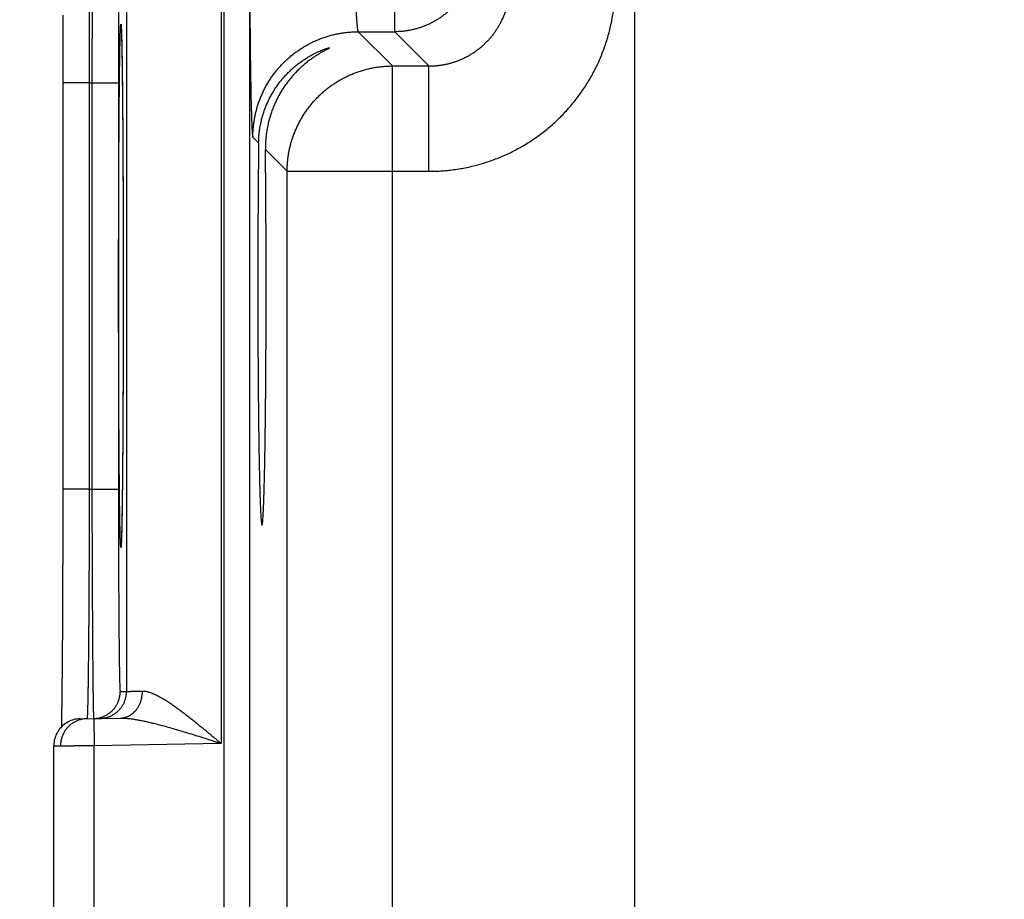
# Model space of a CAD drawing. Header units: inches. Extents: x 0 to 34, y 0 to 22.
# Tile 65 of 126: x 12.8 to 13.5, y 16.8 to 17.5. Entities that reach past the tile are written whole.
import ezdxf

# ---------------------------------------------------------------- set-up
doc = ezdxf.new("R2010")
doc.units = ezdxf.units.IN
doc.header["$LTSCALE"] = 1.87
doc.header["$MEASUREMENT"] = 0
doc.layers.get('0').update_dxf_attribs({"linetype": 'CONTINUOUS'})
doc.layers.add('DIMENSIONS', color=7, linetype='CONTINUOUS')
doc.styles.get("Standard").update_dxf_attribs({"font": 'txt', "width": 0.8})
doc.dimstyles.new('DIMSTYLE_1', dxfattribs={"dimtxt": 0.125, "dimasz": 0.18, "dimexe": 0.18, "dimexo": 0.0625, "dimgap": 0.09, "dimtad": 0, "dimtih": 1, "dimtoh": 1, "dimdec": 3, "dimzin": 4, "dimdsep": 46, "dimtxsty": 'STANDARD', "dimblk": '_FILLED', "dimblk1": '_FILLED', "dimblk2": '_FILLED', "dimcen": 0.09, "dimadec": 0, "dimazin": 0, "dimtp": 0.01, "dimtm": 0.01, "dimtfac": 1, "dimtdec": 3, "dimtofl": 0, "dimtmove": 0, "dimatfit": 3, "dimldrblk": '_FILLED', "dimfxl": 1, "dimtolj": 1, "dimtzin": 4, "dimarcsym": 0})

# ---------------------------------------------------------------- blocks, each defined once
blk = doc.blocks.new('*D21')
at = {"layer": 'DIMENSIONS', "color": 2, "linetype": 'CONTINUOUS'}
blk.add_line((14.04608, 11.71825), (12.11245, 11.71825), dxfattribs=at)
at = {"layer": 'DIMENSIONS', "color": 2, "linetype": 'CONTINUOUS', "width": 0.8}
for s, p in [('[', (11.24995, 11.65575)), (']', (11.94995, 11.65575)), ('7.249', (10.62495, 11.65575)), ('184.12', (11.34995, 11.65575))]:
    blk.add_text(s, height=0.125, dxfattribs=at).set_placement(p)
blk = doc.blocks.new('_FILLED')
at = {"color": 0, "linetype": 'BYBLOCK'}
blk.add_solid([(0, 0), (-1, 0.1736), (-1, -0.1736)], dxfattribs=at)

msp = doc.modelspace()

# ---------------------------------------------------------------- linework, layer by layer
at = {"color": 7, "linetype": 'CONTINUOUS'}
for p, q in [((12.92651, 18.66294), (12.92651, 11.27257)), ((12.9455, 18.66294), (12.9455, 11.27257)), ((13.23066, 18.49756), (13.23066, 11.41095)), ((12.92433, 17.62293), (12.92433, 16.94558)), ((13.05296, 17.47248), (13.05296, 17.59803)), ((12.85434, 17.58449), (12.85434, 16.98401)), ((12.80706, 17.48481), (12.80709, 17.47236)), ((12.80709, 17.47236), (12.80711, 17.45985)), ((12.85042, 17.4757), (12.85043, 17.47561)), ((12.85043, 17.47561), (12.85044, 17.47548)), ((12.85044, 17.47548), (12.85045, 17.47529)), ((12.85045, 17.47529), (12.85046, 17.47505)), ((12.85046, 17.47505), (12.85048, 17.47477)), ((12.85048, 17.47477), (12.85051, 17.47425)), ((12.85051, 17.47425), (12.85054, 17.47362)), ((12.85054, 17.47362), (12.85058, 17.47262)), ((12.85058, 17.47262), (12.85062, 17.47141)), ((13.02594, 17.47248), (13.05131, 17.44711)), ((13.02594, 17.47248), (13.05296, 17.47248)), ((13.05296, 17.47248), (13.07833, 17.44711)), ((12.85062, 17.47141), (12.85068, 17.46953)), ((12.85068, 17.46953), (12.85075, 17.46698)), ((12.85075, 17.46698), (12.85083, 17.46351)), ((12.80711, 17.45985), (12.80712, 17.44717)), ((12.85083, 17.46351), (12.8509, 17.46)), ((12.8509, 17.46), (12.85098, 17.45566)), ((12.85098, 17.45566), (12.85106, 17.45039)), ((12.85106, 17.45039), (12.85115, 17.44414)), ((12.80712, 17.44717), (12.80712, 17.13385)), ((12.85115, 17.44414), (12.85123, 17.43685)), ((13.05131, 16.6934), (13.05131, 17.44711)), ((13.05131, 17.44711), (13.07833, 17.44711)), ((13.07833, 17.36912), (13.07833, 17.44711)), ((12.85123, 17.43685), (12.85132, 17.42833)), ((12.82677, 17.43465), (12.80712, 17.43465)), ((12.82677, 17.43465), (12.82677, 17.13385)), ((12.82677, 17.43465), (12.8287, 17.43462)), ((12.8287, 17.43462), (12.8287, 17.13389)), ((12.8287, 17.43462), (12.84835, 17.43462)), ((12.84835, 17.43462), (12.84835, 17.13389)), ((12.85132, 17.42833), (12.85139, 17.42089)), ((12.85139, 17.42089), (12.85146, 17.41216)), ((12.85146, 17.41216), (12.85154, 17.40137)), ((12.85154, 17.40137), (12.8516, 17.39263)), ((12.8516, 17.39263), (12.85165, 17.38254)), ((12.94795, 17.39449), (12.9522, 17.39025)), ((12.95721, 17.38523), (12.97332, 17.36912)), ((12.85165, 17.38254), (12.8517, 17.37123)), ((12.8517, 17.37123), (12.85175, 17.3595)), ((12.97332, 16.77138), (12.97332, 17.36912)), ((12.97332, 17.36912), (13.07833, 17.36912)), ((12.85175, 17.3595), (12.85179, 17.34745)), ((12.85179, 17.34745), (12.85183, 17.33511)), ((12.85183, 17.33511), (12.85185, 17.32254)), ((12.85185, 17.32254), (12.85187, 17.3098)), ((12.85187, 17.3098), (12.85188, 17.29694)), ((12.85188, 17.29694), (12.85189, 17.28425)), ((12.85189, 17.28425), (12.85188, 17.27161)), ((12.85188, 17.27161), (12.85187, 17.25879)), ((12.85187, 17.25879), (12.85185, 17.24608)), ((12.85185, 17.24608), (12.85183, 17.23354)), ((12.85183, 17.23354), (12.85179, 17.22123)), ((12.85179, 17.22123), (12.85175, 17.20919)), ((12.85175, 17.20919), (12.85171, 17.19748)), ((12.85171, 17.19748), (12.85165, 17.18619)), ((12.85165, 17.18619), (12.85159, 17.17525)), ((12.85159, 17.17525), (12.85153, 17.16523)), ((12.85153, 17.16523), (12.85147, 17.15657)), ((12.85147, 17.15657), (12.85138, 17.14579)), ((12.85138, 17.14579), (12.85129, 17.13715)), ((12.85129, 17.13715), (12.85122, 17.12995)), ((12.80712, 17.13385), (12.80712, 17.12141)), ((12.82677, 17.13385), (12.80712, 17.13385)), ((12.82677, 17.13385), (12.8287, 17.13389)), ((12.8287, 17.13389), (12.84835, 17.13389)), ((12.85122, 17.12995), (12.85114, 17.12384)), ((12.85114, 17.12384), (12.85107, 17.11863)), ((12.80712, 17.12141), (12.80711, 17.10877)), ((12.85107, 17.11863), (12.85098, 17.11291)), ((12.80711, 17.10877), (12.80709, 17.09626)), ((12.8509, 17.10837), (12.85083, 17.10469)), ((12.85098, 17.11291), (12.8509, 17.10837)), ((12.85075, 17.10168), (12.85069, 17.09927)), ((12.85083, 17.10469), (12.85075, 17.10168)), ((12.80709, 17.09626), (12.80706, 17.08392)), ((12.85044, 17.09306), (12.85043, 17.09291)), ((12.85045, 17.09326), (12.85044, 17.09306)), ((12.85047, 17.09352), (12.85045, 17.09326)), ((12.85049, 17.09384), (12.85047, 17.09352)), ((12.85051, 17.09424), (12.85049, 17.09384)), ((12.85054, 17.09497), (12.85051, 17.09424)), ((12.85058, 17.09587), (12.85054, 17.09497)), ((12.85063, 17.09736), (12.85058, 17.09587)), ((12.85069, 17.09927), (12.85063, 17.09736)), ((12.80706, 17.08392), (12.80703, 17.07181)), ((12.80703, 17.07181), (12.80699, 17.05996)), ((12.80699, 17.05996), (12.80694, 17.04845)), ((12.80694, 17.04845), (12.80689, 17.03732)), ((12.80689, 17.03732), (12.80683, 17.02667)), ((12.80683, 17.02667), (12.80677, 17.01714)), ((12.80677, 17.01714), (12.80671, 17.00882)), ((12.80671, 17.00882), (12.80662, 16.99806)), ((12.80662, 16.99806), (12.80653, 16.98882)), ((12.80653, 16.98882), (12.80645, 16.98102)), ((12.84966, 16.98393), (12.85434, 16.98401)), ((12.80645, 16.98102), (12.80637, 16.97463)), ((12.80629, 16.96942), (12.80622, 16.96508)), ((12.80637, 16.97463), (12.80629, 16.96942)), ((12.80622, 16.96508), (12.80613, 16.96033)), ((12.82009, 16.96376), (12.84985, 16.96428)), ((12.83009, 16.96394), (12.83044, 16.94394)), ((12.80613, 16.96033), (12.80608, 16.95767)), ((12.80044, 16.69474), (12.80044, 16.94376)), ((12.83044, 16.94394), (12.92433, 16.94558)), ((12.83044, 16.69456), (12.83044, 16.94394))]:
    msp.add_line(p, q, dxfattribs=at)
for points in [[(12.85042, 17.47573), (12.85042, 17.47572), (12.85042, 17.4757)], [(12.85043, 17.09291), (12.85042, 17.09282), (12.85042, 17.09279), (12.85042, 17.09278)], [(12.82009, 16.96376), (12.81892, 16.96371), (12.81776, 16.96358), (12.8166, 16.96339), (12.81546, 16.96313), (12.81433, 16.96281), (12.81323, 16.96242), (12.81215, 16.96197), (12.8111, 16.96145), (12.81008, 16.96087), (12.8091, 16.96024), (12.80815, 16.95954), (12.80725, 16.9588), (12.80639, 16.958), (12.80558, 16.95715), (12.80483, 16.95626), (12.80412, 16.95532), (12.80347, 16.95435), (12.80288, 16.95334), (12.80235, 16.95229), (12.80188, 16.95122), (12.80148, 16.95012), (12.80114, 16.949), (12.80087, 16.94786), (12.80066, 16.94671), (12.80052, 16.94555), (12.80045, 16.94438), (12.80044, 16.94376)]]:
    msp.add_lwpolyline(points, dxfattribs=at)
for points, knots in [([(12.82516, 17.60455), (12.82517, 17.60443), (12.82522, 17.60421), (12.82525, 17.60369), (12.8253, 17.60301), (12.82535, 17.60211), (12.82539, 17.60103), (12.82544, 17.59975), (12.82548, 17.59828), (12.82553, 17.59662), (12.82557, 17.59477), (12.82562, 17.59273), (12.82567, 17.59051), (12.82571, 17.58811), (12.82576, 17.58553), (12.8258, 17.58277), (12.82585, 17.57984), (12.82589, 17.57674), (12.82593, 17.57348), (12.82598, 17.57005), (12.82602, 17.56647), (12.82606, 17.56273), (12.8261, 17.55885), (12.82614, 17.55482), (12.82618, 17.55065), (12.82622, 17.54634), (12.82626, 17.54191), (12.8263, 17.53735), (12.82633, 17.53267), (12.82637, 17.52787), (12.8264, 17.52297), (12.82643, 17.51796), (12.82646, 17.51285), (12.82649, 17.50766), (12.82652, 17.50238), (12.82655, 17.49702), (12.82658, 17.49158), (12.8266, 17.48608), (12.82663, 17.48052), (12.82665, 17.4749), (12.82667, 17.46924), (12.82669, 17.46354), (12.82671, 17.4578), (12.82673, 17.45204), (12.82674, 17.44625), (12.82676, 17.44046), (12.82677, 17.43659), (12.82677, 17.43465)], [0, 0, 0, 0, 0.001775, 0.004705, 0.008793, 0.014035, 0.020425, 0.027956, 0.03662, 0.046408, 0.057307, 0.069303, 0.082381, 0.096526, 0.111725, 0.127959, 0.145208, 0.163449, 0.182664, 0.202832, 0.223928, 0.245927, 0.268802, 0.292528, 0.317077, 0.342423, 0.368539, 0.395393, 0.422953, 0.451183, 0.480054, 0.509536, 0.539592, 0.570184, 0.601277, 0.632837, 0.664833, 0.697224, 0.729969, 0.763026, 0.796361, 0.829936, 0.863708, 0.89764, 0.931692, 0.965825, 1, 1, 1, 1]), ([(12.82997, 17.60447), (12.82997, 17.60434), (12.82992, 17.60413), (12.82991, 17.6036), (12.82987, 17.60293), (12.82984, 17.60203), (12.8298, 17.60095), (12.82977, 17.59967), (12.82973, 17.5982), (12.8297, 17.59654), (12.82966, 17.59469), (12.82963, 17.59266), (12.82959, 17.59044), (12.82956, 17.58803), (12.82953, 17.58545), (12.82949, 17.5827), (12.82946, 17.57977), (12.82942, 17.57667), (12.82939, 17.57341), (12.82936, 17.56998), (12.82932, 17.5664), (12.82929, 17.56267), (12.82926, 17.55878), (12.82923, 17.55475), (12.82919, 17.55058), (12.82916, 17.54628), (12.82913, 17.54184), (12.8291, 17.53729), (12.82907, 17.53261), (12.82905, 17.52781), (12.82902, 17.52291), (12.82899, 17.5179), (12.82897, 17.5128), (12.82894, 17.50761), (12.82892, 17.50233), (12.82889, 17.49696), (12.82887, 17.49153), (12.82885, 17.48603), (12.82883, 17.48047), (12.82881, 17.47486), (12.82879, 17.4692), (12.82877, 17.4635), (12.82875, 17.45776), (12.82874, 17.452), (12.82872, 17.44622), (12.82871, 17.44042), (12.8287, 17.43655), (12.8287, 17.43462)], [0, 0, 0, 0, 0.001759, 0.004679, 0.008758, 0.013991, 0.020374, 0.027899, 0.036557, 0.04634, 0.057236, 0.069232, 0.082312, 0.09646, 0.111658, 0.127889, 0.145136, 0.163381, 0.182599, 0.202767, 0.223862, 0.245861, 0.268738, 0.292469, 0.317025, 0.342377, 0.368495, 0.395347, 0.422907, 0.451141, 0.480018, 0.509499, 0.539551, 0.570143, 0.601243, 0.632814, 0.664816, 0.697209, 0.729953, 0.763011, 0.796344, 0.829914, 0.863681, 0.897611, 0.931667, 0.965809, 1, 1, 1, 1]), ([(12.84966, 17.58457), (12.84962, 17.58457), (12.8496, 17.58439), (12.84955, 17.58417), (12.84952, 17.58368), (12.84947, 17.58306), (12.84943, 17.58223), (12.84938, 17.58124), (12.84934, 17.58006), (12.84929, 17.57871), (12.84925, 17.57718), (12.84921, 17.57547), (12.84917, 17.5736), (12.84912, 17.57155), (12.84908, 17.56934), (12.84904, 17.56697), (12.849, 17.56443), (12.84896, 17.56174), (12.84892, 17.55889), (12.84889, 17.55589), (12.84885, 17.55274), (12.84882, 17.54945), (12.84878, 17.54602), (12.84875, 17.54245), (12.84872, 17.53875), (12.84868, 17.53492), (12.84865, 17.53098), (12.84863, 17.52691), (12.8486, 17.52273), (12.84857, 17.51845), (12.84855, 17.51406), (12.84852, 17.50958), (12.8485, 17.505), (12.84848, 17.50034), (12.84846, 17.4956), (12.84844, 17.49078), (12.84843, 17.4859), (12.84841, 17.48095), (12.8484, 17.47595), (12.84839, 17.4709), (12.84838, 17.4658), (12.84837, 17.46067), (12.84836, 17.4555), (12.84836, 17.4503), (12.84835, 17.44509), (12.84835, 17.43986), (12.84835, 17.43637), (12.84835, 17.43462)], [0, 0, 0, 0, 0.000683, 0.002535, 0.005591, 0.009853, 0.01532, 0.021984, 0.029837, 0.03887, 0.049075, 0.060443, 0.072958, 0.086602, 0.101355, 0.117197, 0.134115, 0.152088, 0.171094, 0.191108, 0.212105, 0.234063, 0.256956, 0.280753, 0.305427, 0.330945, 0.357276, 0.384391, 0.412256, 0.440836, 0.470097, 0.500002, 0.530516, 0.561606, 0.593236, 0.625368, 0.657957, 0.690956, 0.724325, 0.758023, 0.79201, 0.826255, 0.860722, 0.895373, 0.930165, 0.965055, 1, 1, 1, 1]), ([(12.94559, 17.53247), (12.94559, 17.53081), (12.94559, 17.5275), (12.94559, 17.52253), (12.9456, 17.51758), (12.94561, 17.51263), (12.94562, 17.50772), (12.94564, 17.50283), (12.94566, 17.49799), (12.94569, 17.49318), (12.94571, 17.48843), (12.94574, 17.48374), (12.94577, 17.47911), (12.94581, 17.47455), (12.94585, 17.47007), (12.94589, 17.46566), (12.94593, 17.46135), (12.94598, 17.45713), (12.94603, 17.453), (12.94608, 17.44898), (12.94613, 17.44507), (12.94619, 17.44127), (12.94625, 17.43759), (12.94631, 17.43404), (12.94637, 17.43061), (12.94643, 17.42732), (12.9465, 17.42416), (12.94657, 17.42114), (12.94664, 17.41827), (12.94671, 17.41555), (12.94679, 17.41299), (12.94686, 17.41057), (12.94694, 17.40832), (12.94702, 17.40623), (12.9471, 17.4043), (12.94718, 17.40255), (12.94726, 17.40096), (12.94735, 17.39954), (12.94743, 17.39829), (12.94751, 17.39722), (12.9476, 17.39633), (12.94768, 17.39562), (12.94776, 17.39508), (12.94785, 17.39472), (12.94791, 17.39454), (12.94795, 17.39449)], [0, 0, 0, 0, 0.035977, 0.071975, 0.107921, 0.143744, 0.179376, 0.214763, 0.249874, 0.284676, 0.319114, 0.353132, 0.386681, 0.419721, 0.452213, 0.484116, 0.515391, 0.545996, 0.575888, 0.605026, 0.633377, 0.660905, 0.687572, 0.713339, 0.73817, 0.762041, 0.784923, 0.806782, 0.827586, 0.847306, 0.865922, 0.883412, 0.89975, 0.914912, 0.928879, 0.941638, 0.953174, 0.963469, 0.972505, 0.980274, 0.986769, 0.991984, 0.995917, 0.998574, 1, 1, 1, 1]), ([(13.02357, 17.53247), (13.02357, 17.53158), (13.02358, 17.52981), (13.02358, 17.52716), (13.02359, 17.52451), (13.02361, 17.52188), (13.02363, 17.51928), (13.02366, 17.5167), (13.02369, 17.51415), (13.02372, 17.51163), (13.02376, 17.50916), (13.02381, 17.50673), (13.02385, 17.50436), (13.02391, 17.50203), (13.02396, 17.49977), (13.02402, 17.49758), (13.02409, 17.49545), (13.02415, 17.49339), (13.02423, 17.49141), (13.0243, 17.48951), (13.02438, 17.4877), (13.02446, 17.48597), (13.02454, 17.48434), (13.02463, 17.4828), (13.02472, 17.48136), (13.02481, 17.48002), (13.02491, 17.47878), (13.025, 17.47765), (13.0251, 17.47662), (13.0252, 17.47571), (13.0253, 17.47491), (13.0254, 17.47422), (13.02551, 17.47364), (13.02561, 17.47318), (13.02571, 17.47284), (13.02581, 17.47261), (13.0259, 17.4725), (13.02594, 17.47248)], [0, 0, 0, 0, 0.044232, 0.088379, 0.132351, 0.176063, 0.219431, 0.262369, 0.304793, 0.34662, 0.387767, 0.428152, 0.467698, 0.506326, 0.543961, 0.580529, 0.615958, 0.650179, 0.683124, 0.714728, 0.744929, 0.77367, 0.800892, 0.826542, 0.850571, 0.872933, 0.893583, 0.912482, 0.929595, 0.94489, 0.958341, 0.969924, 0.979626, 0.987442, 0.993383, 0.997502, 1, 1, 1, 1]), ([(13.11295, 17.53247), (13.11295, 17.5316), (13.11291, 17.52985), (13.11274, 17.52724), (13.11246, 17.52464), (13.11206, 17.52205), (13.11155, 17.51949), (13.11092, 17.51694), (13.11019, 17.51443), (13.10935, 17.51195), (13.1084, 17.50951), (13.10735, 17.50711), (13.10619, 17.50477), (13.10493, 17.50247), (13.10357, 17.50023), (13.10211, 17.49806), (13.10057, 17.49594), (13.09893, 17.4939), (13.0972, 17.49193), (13.09539, 17.49004), (13.0935, 17.48823), (13.09153, 17.48651), (13.08949, 17.48487), (13.08738, 17.48332), (13.0852, 17.48186), (13.08296, 17.48051), (13.08067, 17.47925), (13.07832, 17.47809), (13.07592, 17.47703), (13.07348, 17.47608), (13.071, 17.47524), (13.06849, 17.47451), (13.06595, 17.47388), (13.06338, 17.47337), (13.06079, 17.47297), (13.05819, 17.47269), (13.05558, 17.47252), (13.05383, 17.47248), (13.05296, 17.47248)], [0, 0, 0, 0, 0.027758, 0.055518, 0.083287, 0.111063, 0.138843, 0.166621, 0.194399, 0.222177, 0.249956, 0.277736, 0.305515, 0.333295, 0.361075, 0.388855, 0.416635, 0.444416, 0.472196, 0.499977, 0.527757, 0.555538, 0.583318, 0.611098, 0.638879, 0.666659, 0.694439, 0.722219, 0.749998, 0.777777, 0.805556, 0.833335, 0.861113, 0.888891, 0.916669, 0.944446, 0.972223, 1, 1, 1, 1]), ([(13.07833, 17.36912), (13.07997, 17.36912), (13.08325, 17.36918), (13.08817, 17.36944), (13.09308, 17.36988), (13.09797, 17.37049), (13.10283, 17.37128), (13.10767, 17.37224), (13.11246, 17.37338), (13.11721, 17.37468), (13.12192, 17.37615), (13.12657, 17.37779), (13.13115, 17.3796), (13.13567, 17.38156), (13.14011, 17.38369), (13.14448, 17.38597), (13.14876, 17.38841), (13.15295, 17.391), (13.15705, 17.39374), (13.16105, 17.39662), (13.16494, 17.39965), (13.16872, 17.4028), (13.17238, 17.4061), (13.17593, 17.40952), (13.17935, 17.41306), (13.18264, 17.41673), (13.1858, 17.42051), (13.18882, 17.4244), (13.19171, 17.4284), (13.19444, 17.4325), (13.19703, 17.43669), (13.19947, 17.44097), (13.20175, 17.44534), (13.20388, 17.44978), (13.20584, 17.4543), (13.20765, 17.45889), (13.20928, 17.46353), (13.21076, 17.46824), (13.21206, 17.47299), (13.21319, 17.47779), (13.21415, 17.48262), (13.21494, 17.48748), (13.21555, 17.49237), (13.21599, 17.49727), (13.21625, 17.50219), (13.21631, 17.50546), (13.21631, 17.5071)], [0, 0, 0, 0, 0.022698, 0.045417, 0.068149, 0.090886, 0.113622, 0.136353, 0.159085, 0.181824, 0.204567, 0.227303, 0.250031, 0.272757, 0.295487, 0.31822, 0.340951, 0.363678, 0.386406, 0.409138, 0.431871, 0.454601, 0.477327, 0.500054, 0.522784, 0.545516, 0.568247, 0.590975, 0.613704, 0.636433, 0.659163, 0.681892, 0.704619, 0.727346, 0.750074, 0.772806, 0.795544, 0.818285, 0.841019, 0.863744, 0.886467, 0.909198, 0.931931, 0.954652, 0.977347, 1, 1, 1, 1]), ([(13.07833, 17.44711), (13.0792, 17.44711), (13.08095, 17.44715), (13.08357, 17.44732), (13.08617, 17.4476), (13.08876, 17.448), (13.09133, 17.44851), (13.09388, 17.44913), (13.09639, 17.44986), (13.09887, 17.4507), (13.10131, 17.45165), (13.10371, 17.45271), (13.10606, 17.45386), (13.10835, 17.45512), (13.11059, 17.45648), (13.11277, 17.45793), (13.11488, 17.45948), (13.11692, 17.46112), (13.11889, 17.46285), (13.12078, 17.46465), (13.12259, 17.46655), (13.12431, 17.46851), (13.12595, 17.47055), (13.1275, 17.47267), (13.12895, 17.47484), (13.13031, 17.47708), (13.13157, 17.47938), (13.13272, 17.48172), (13.13378, 17.48412), (13.13473, 17.48656), (13.13557, 17.48904), (13.1363, 17.49156), (13.13692, 17.4941), (13.13743, 17.49667), (13.13783, 17.49926), (13.13811, 17.50186), (13.13829, 17.50448), (13.13832, 17.50623), (13.13832, 17.5071)], [0, 0, 0, 0, 0.027805, 0.055604, 0.083399, 0.11119, 0.138978, 0.166763, 0.194545, 0.222325, 0.250101, 0.277875, 0.305646, 0.333415, 0.361182, 0.388947, 0.416712, 0.444475, 0.472238, 0.5, 0.527762, 0.555525, 0.583288, 0.611053, 0.638818, 0.666585, 0.694354, 0.722125, 0.749898, 0.777675, 0.805455, 0.833237, 0.861022, 0.88881, 0.916602, 0.944397, 0.972197, 1, 1, 1, 1]), ([(12.8485, 17.28425), (12.8485, 17.28641), (12.84851, 17.29071), (12.84851, 17.29717), (12.84851, 17.30362), (12.84852, 17.31005), (12.84853, 17.31645), (12.84854, 17.32281), (12.84855, 17.32913), (12.84856, 17.3354), (12.84858, 17.34161), (12.8486, 17.34775), (12.84862, 17.35383), (12.84864, 17.35982), (12.84866, 17.36574), (12.84869, 17.37156), (12.84871, 17.37728), (12.84874, 17.38291), (12.84877, 17.38842), (12.8488, 17.39381), (12.84883, 17.39909), (12.84887, 17.40424), (12.8489, 17.40925), (12.84894, 17.41412), (12.84898, 17.41885), (12.84902, 17.42343), (12.84906, 17.42785), (12.8491, 17.43211), (12.84915, 17.4362), (12.84919, 17.44013), (12.84924, 17.44388), (12.84928, 17.44746), (12.84933, 17.45085), (12.84938, 17.45405), (12.84943, 17.45707), (12.84948, 17.45989), (12.84953, 17.46252), (12.84959, 17.46494), (12.84964, 17.46717), (12.84969, 17.46919), (12.84975, 17.471), (12.8498, 17.47261), (12.84985, 17.47401), (12.84991, 17.47519), (12.84997, 17.47616), (12.85001, 17.4769), (12.85008, 17.47748), (12.8501, 17.47774), (12.8502, 17.47801), (12.85029, 17.47774), (12.85031, 17.47748), (12.85038, 17.4769), (12.85042, 17.47632), (12.85044, 17.4759), (12.85045, 17.47573)], [0, 0, 0, 0, 0.032966, 0.065928, 0.09884, 0.131654, 0.164323, 0.196801, 0.229053, 0.261043, 0.29274, 0.324108, 0.355116, 0.385729, 0.415913, 0.445633, 0.474852, 0.50354, 0.531672, 0.559222, 0.586153, 0.612423, 0.638004, 0.662875, 0.687007, 0.710372, 0.732942, 0.754692, 0.775599, 0.795639, 0.814791, 0.833033, 0.850346, 0.866707, 0.882099, 0.896506, 0.909914, 0.922305, 0.933666, 0.943983, 0.953246, 0.961446, 0.968573, 0.974619, 0.979576, 0.983441, 0.986213, 0.987894, 0.988518, 0.989141, 0.990823, 0.993596, 0.997462, 1, 1, 1, 1]), ([(12.85045, 17.47573), (12.85046, 17.47557), (12.85049, 17.47502), (12.85054, 17.474), (12.85059, 17.47261), (12.85065, 17.471), (12.8507, 17.46919), (12.85075, 17.46717), (12.85081, 17.46494), (12.85086, 17.46251), (12.85091, 17.45989), (12.85096, 17.45707), (12.85101, 17.45405), (12.85106, 17.45085), (12.85111, 17.44745), (12.85115, 17.44388), (12.8512, 17.44013), (12.85124, 17.4362), (12.85129, 17.43211), (12.85133, 17.42784), (12.85137, 17.42342), (12.85141, 17.41885), (12.85145, 17.41412), (12.85149, 17.40925), (12.85152, 17.40423), (12.85156, 17.39909), (12.85159, 17.39381), (12.85162, 17.38841), (12.85165, 17.3829), (12.85168, 17.37728), (12.8517, 17.37156), (12.85173, 17.36573), (12.85175, 17.35982), (12.85177, 17.35382), (12.85179, 17.34775), (12.85181, 17.3416), (12.85183, 17.33539), (12.85184, 17.32913), (12.85185, 17.32281), (12.85186, 17.31644), (12.85187, 17.31004), (12.85188, 17.30362), (12.85188, 17.29717), (12.85189, 17.29071), (12.85189, 17.28641), (12.85189, 17.28425)], [0, 0, 0, 0, 0.002477, 0.008665, 0.015961, 0.024355, 0.033837, 0.044397, 0.056025, 0.068708, 0.082432, 0.097179, 0.112934, 0.12968, 0.147399, 0.166071, 0.185675, 0.206187, 0.227585, 0.249846, 0.272948, 0.296863, 0.321562, 0.347016, 0.3732, 0.400091, 0.427656, 0.455852, 0.484647, 0.514012, 0.543918, 0.574332, 0.605221, 0.636551, 0.668286, 0.700392, 0.732834, 0.765577, 0.798586, 0.831827, 0.865263, 0.898847, 0.93253, 0.966263, 1, 1, 1, 1]), ([(12.94795, 17.39449), (12.94795, 17.39556), (12.948, 17.39771), (12.9482, 17.40093), (12.94853, 17.40414), (12.949, 17.40733), (12.9496, 17.4105), (12.95032, 17.41364), (12.95118, 17.41674), (12.95216, 17.41981), (12.95327, 17.42284), (12.95451, 17.42582), (12.95586, 17.42875), (12.95734, 17.43161), (12.95893, 17.43441), (12.96064, 17.43715), (12.96246, 17.43981), (12.96439, 17.4424), (12.96642, 17.4449), (12.96856, 17.44732), (12.97079, 17.44964), (12.97311, 17.45188), (12.97553, 17.45401), (12.97803, 17.45604), (12.98062, 17.45797), (12.98328, 17.45979), (12.98602, 17.4615), (12.98882, 17.46309), (12.99169, 17.46457), (12.99461, 17.46592), (12.99759, 17.46716), (13.00062, 17.46827), (13.00369, 17.46925), (13.00679, 17.47011), (13.00994, 17.47084), (13.0131, 17.47143), (13.01629, 17.4719), (13.0195, 17.47223), (13.02272, 17.47243), (13.02487, 17.47248), (13.02594, 17.47248)], [0, 0, 0, 0, 0.026313, 0.052627, 0.078941, 0.105256, 0.131571, 0.157886, 0.184201, 0.210517, 0.236833, 0.263149, 0.289465, 0.315782, 0.342098, 0.368415, 0.394732, 0.421049, 0.447367, 0.473684, 0.500001, 0.526318, 0.552636, 0.578953, 0.60527, 0.631587, 0.657904, 0.68422, 0.710537, 0.736853, 0.763169, 0.789485, 0.8158, 0.842115, 0.86843, 0.894745, 0.921059, 0.947373, 0.973687, 1, 1, 1, 1]), ([(12.9522, 17.39025), (12.95221, 17.39128), (12.95228, 17.39335), (12.95251, 17.39646), (12.95288, 17.39959), (12.95339, 17.40274), (12.95404, 17.40589), (12.95483, 17.40906), (12.95577, 17.41223), (12.95687, 17.41539), (12.95813, 17.41855), (12.95955, 17.42168), (12.96113, 17.42479), (12.96288, 17.42786), (12.96479, 17.43088), (12.96688, 17.43384), (12.96913, 17.43674), (12.97154, 17.43954), (12.9741, 17.44224), (12.97679, 17.44481), (12.9796, 17.44724), (12.98247, 17.44949), (12.98536, 17.45154), (12.98819, 17.45336), (12.99087, 17.45492), (12.99332, 17.45622), (12.9955, 17.45728), (12.9974, 17.45812), (12.99902, 17.45879), (13.00038, 17.45931), (13.00151, 17.45971), (13.00242, 17.46001), (13.00315, 17.46023), (13.00372, 17.46038), (13.00415, 17.46048), (13.00441, 17.4605), (13.00454, 17.46053), (13.00457, 17.46053)], [0, 0, 0, 0, 0.03294, 0.066216, 0.099839, 0.133807, 0.168171, 0.202976, 0.23822, 0.27391, 0.310096, 0.346776, 0.383942, 0.421622, 0.459796, 0.498434, 0.537517, 0.576963, 0.616681, 0.656502, 0.696189, 0.735346, 0.773319, 0.809426, 0.842782, 0.87253, 0.898316, 0.920352, 0.938919, 0.954334, 0.966952, 0.977127, 0.985188, 0.991414, 0.996017, 0.999137, 1, 1, 1, 1]), ([(13.00457, 17.46053), (13.0046, 17.46053), (13.00465, 17.46052), (13.00473, 17.46044), (13.00457, 17.46032), (13.0044, 17.46019), (13.00405, 17.45998), (13.00359, 17.45972), (13.00296, 17.45938), (13.00216, 17.45895), (13.00117, 17.45842), (12.99996, 17.45777), (12.99852, 17.45696), (12.99681, 17.45596), (12.99482, 17.45474), (12.99258, 17.45326), (12.99013, 17.45153), (12.98754, 17.44954), (12.98487, 17.44731), (12.98221, 17.44488), (12.97961, 17.44228), (12.97711, 17.43953), (12.97473, 17.43667), (12.97248, 17.4337), (12.97039, 17.43065), (12.96846, 17.42754), (12.96668, 17.42437), (12.96507, 17.42115), (12.96361, 17.4179), (12.96231, 17.41463), (12.96116, 17.41134), (12.96017, 17.40805), (12.95933, 17.40475), (12.95863, 17.40146), (12.95807, 17.39818), (12.95765, 17.39491), (12.95737, 17.39166), (12.95722, 17.38844), (12.9572, 17.38629), (12.95721, 17.38523)], [0, 0, 0, 0, 0.000897, 0.001636, 0.002961, 0.005584, 0.009658, 0.015336, 0.02281, 0.032326, 0.04416, 0.058634, 0.076124, 0.097025, 0.121734, 0.150377, 0.182498, 0.217453, 0.254565, 0.293094, 0.332322, 0.371875, 0.411494, 0.451007, 0.490302, 0.52928, 0.567908, 0.606144, 0.643954, 0.681359, 0.718338, 0.754877, 0.79102, 0.826765, 0.862102, 0.897069, 0.931711, 0.96602, 1, 1, 1, 1]), ([(12.97332, 17.36912), (12.97332, 17.37019), (12.97337, 17.37234), (12.97357, 17.37556), (12.9739, 17.37877), (12.97437, 17.38196), (12.97496, 17.38513), (12.97569, 17.38827), (12.97655, 17.39138), (12.97753, 17.39445), (12.97864, 17.39747), (12.97988, 17.40045), (12.98123, 17.40338), (12.98271, 17.40624), (12.9843, 17.40905), (12.98601, 17.41178), (12.98783, 17.41444), (12.98976, 17.41703), (12.99179, 17.41953), (12.99393, 17.42195), (12.99616, 17.42428), (12.99849, 17.42651), (13.0009, 17.42864), (13.00341, 17.43067), (13.00599, 17.4326), (13.00865, 17.43442), (13.01139, 17.43613), (13.01419, 17.43772), (13.01706, 17.4392), (13.01998, 17.44055), (13.02296, 17.44179), (13.02599, 17.4429), (13.02906, 17.44388), (13.03217, 17.44474), (13.03531, 17.44547), (13.03848, 17.44606), (13.04167, 17.44653), (13.04487, 17.44686), (13.04809, 17.44706), (13.05024, 17.44711), (13.05131, 17.44711)], [0, 0, 0, 0, 0.026315, 0.05263, 0.078945, 0.105261, 0.131577, 0.157893, 0.184209, 0.210526, 0.236843, 0.263161, 0.289478, 0.315796, 0.342114, 0.368432, 0.39475, 0.421068, 0.447387, 0.473705, 0.500023, 0.526342, 0.55266, 0.578978, 0.605297, 0.631615, 0.657932, 0.68425, 0.710567, 0.736885, 0.763203, 0.789519, 0.815835, 0.842151, 0.868467, 0.894785, 0.921098, 0.947404, 0.973703, 1, 1, 1, 1]), ([(12.9522, 17.39025), (12.95217, 17.38863), (12.95213, 17.38536), (12.95208, 17.38039), (12.95202, 17.37532), (12.95197, 17.37014), (12.95192, 17.36486), (12.95187, 17.3595), (12.95183, 17.35404), (12.95179, 17.34851), (12.95175, 17.3429), (12.95172, 17.33723), (12.95169, 17.3315), (12.95167, 17.32571), (12.95164, 17.31988), (12.95162, 17.314), (12.95161, 17.30809), (12.9516, 17.30216), (12.95159, 17.2962), (12.95158, 17.29023), (12.95158, 17.28625), (12.95158, 17.28425)], [0, 0, 0, 0, 0.045771, 0.092635, 0.140522, 0.189399, 0.239189, 0.289854, 0.341325, 0.393542, 0.446459, 0.499994, 0.554111, 0.608726, 0.663792, 0.719243, 0.775005, 0.831034, 0.887244, 0.943593, 1, 1, 1, 1]), ([(12.95777, 17.28425), (12.95777, 17.28624), (12.95776, 17.29022), (12.95776, 17.29618), (12.95775, 17.30212), (12.95774, 17.30805), (12.95772, 17.31395), (12.9577, 17.31981), (12.95768, 17.32563), (12.95765, 17.33141), (12.95762, 17.33713), (12.95759, 17.3428), (12.95756, 17.34839), (12.95752, 17.35392), (12.95747, 17.35936), (12.95743, 17.36472), (12.95738, 17.36999), (12.95733, 17.37516), (12.95727, 17.38023), (12.95723, 17.38358), (12.95721, 17.38523)], [0, 0, 0, 0, 0.0591, 0.118136, 0.177031, 0.235735, 0.29416, 0.352263, 0.409956, 0.467191, 0.523893, 0.58, 0.635453, 0.690178, 0.744128, 0.797224, 0.849426, 0.900655, 0.950869, 1, 1, 1, 1]), ([(12.85045, 17.09277), (12.85044, 17.09261), (12.85042, 17.09219), (12.85038, 17.0916), (12.85031, 17.09103), (12.85029, 17.09076), (12.8502, 17.09049), (12.8501, 17.09076), (12.85008, 17.09103), (12.85001, 17.0916), (12.84997, 17.09234), (12.84991, 17.09332), (12.84985, 17.0945), (12.8498, 17.0959), (12.84975, 17.0975), (12.84969, 17.09932), (12.84964, 17.10134), (12.84959, 17.10356), (12.84953, 17.10599), (12.84948, 17.10862), (12.84943, 17.11144), (12.84938, 17.11445), (12.84933, 17.11766), (12.84928, 17.12105), (12.84924, 17.12462), (12.84919, 17.12838), (12.84915, 17.1323), (12.8491, 17.1364), (12.84906, 17.14066), (12.84902, 17.14508), (12.84898, 17.14966), (12.84894, 17.15439), (12.8489, 17.15926), (12.84887, 17.16427), (12.84883, 17.16942), (12.8488, 17.17469), (12.84877, 17.18009), (12.84874, 17.1856), (12.84871, 17.19122), (12.84869, 17.19695), (12.84866, 17.20277), (12.84864, 17.20868), (12.84862, 17.21468), (12.8486, 17.22076), (12.84858, 17.2269), (12.84856, 17.23311), (12.84855, 17.23938), (12.84854, 17.2457), (12.84853, 17.25206), (12.84852, 17.25846), (12.84851, 17.26489), (12.84851, 17.27134), (12.84851, 17.27779), (12.8485, 17.2821), (12.8485, 17.28425)], [0, 0, 0, 0, 0.002541, 0.006406, 0.009178, 0.010859, 0.011483, 0.012106, 0.013788, 0.016561, 0.020427, 0.025385, 0.031431, 0.038559, 0.04676, 0.056024, 0.066342, 0.077703, 0.090095, 0.103503, 0.117911, 0.133304, 0.149666, 0.166978, 0.185221, 0.204375, 0.224416, 0.245322, 0.267072, 0.289643, 0.313009, 0.337141, 0.36201, 0.387593, 0.413866, 0.440798, 0.468347, 0.49648, 0.525171, 0.554391, 0.584107, 0.614287, 0.644897, 0.675903, 0.707272, 0.738969, 0.77096, 0.803211, 0.835689, 0.868357, 0.901169, 0.934079, 0.967038, 1, 1, 1, 1]), ([(12.85189, 17.28425), (12.85189, 17.2821), (12.85189, 17.27779), (12.85188, 17.27133), (12.85188, 17.26489), (12.85187, 17.25846), (12.85186, 17.25206), (12.85185, 17.2457), (12.85184, 17.23938), (12.85183, 17.23311), (12.85181, 17.2269), (12.85179, 17.22075), (12.85177, 17.21468), (12.85175, 17.20868), (12.85173, 17.20277), (12.8517, 17.19694), (12.85168, 17.19122), (12.85165, 17.1856), (12.85162, 17.18009), (12.85159, 17.17469), (12.85156, 17.16941), (12.85152, 17.16427), (12.85149, 17.15926), (12.85145, 17.15438), (12.85141, 17.14966), (12.85137, 17.14508), (12.85133, 17.14066), (12.85129, 17.1364), (12.85124, 17.1323), (12.8512, 17.12837), (12.85115, 17.12462), (12.85111, 17.12105), (12.85106, 17.11766), (12.85101, 17.11445), (12.85096, 17.11144), (12.85091, 17.10861), (12.85086, 17.10599), (12.85081, 17.10356), (12.85075, 17.10134), (12.8507, 17.09931), (12.85065, 17.0975), (12.85059, 17.0959), (12.85054, 17.0945), (12.85049, 17.09348), (12.85046, 17.09293), (12.85045, 17.09277)], [0, 0, 0, 0, 0.03374, 0.067478, 0.101163, 0.134748, 0.168185, 0.201426, 0.234436, 0.267178, 0.29962, 0.331726, 0.363462, 0.394795, 0.425688, 0.456106, 0.486012, 0.515374, 0.544167, 0.572365, 0.599929, 0.626817, 0.652999, 0.678454, 0.703154, 0.727068, 0.750168, 0.77243, 0.793828, 0.814339, 0.833941, 0.852613, 0.870332, 0.887078, 0.902832, 0.917578, 0.9313, 0.943983, 0.955612, 0.966171, 0.975651, 0.984044, 0.991339, 0.997527, 1, 1, 1, 1]), ([(12.95158, 17.28425), (12.95158, 17.28224), (12.95158, 17.27821), (12.95159, 17.27217), (12.9516, 17.26615), (12.95161, 17.26014), (12.95163, 17.25417), (12.95165, 17.24823), (12.95167, 17.24233), (12.95169, 17.23648), (12.95173, 17.23069), (12.95176, 17.22496), (12.9518, 17.2193), (12.95184, 17.21371), (12.95188, 17.20821), (12.95193, 17.20279), (12.95198, 17.19747), (12.95203, 17.19225), (12.95209, 17.18714), (12.95215, 17.18214), (12.95221, 17.17727), (12.95227, 17.17251), (12.95234, 17.16789), (12.95241, 17.1634), (12.95248, 17.15905), (12.95256, 17.15485), (12.95264, 17.1508), (12.95272, 17.1469), (12.9528, 17.14316), (12.95289, 17.13959), (12.95297, 17.13619), (12.95306, 17.13296), (12.95315, 17.12991), (12.95325, 17.12704), (12.95334, 17.12435), (12.95344, 17.12184), (12.95353, 17.11953), (12.95363, 17.11741), (12.95373, 17.11548), (12.95383, 17.11375), (12.95393, 17.11222), (12.95404, 17.11088), (12.95414, 17.10975), (12.95424, 17.10883), (12.95433, 17.10811), (12.95445, 17.10758), (12.95451, 17.10728), (12.95464, 17.10711), (12.95467, 17.10711)], [0, 0, 0, 0, 0.034112, 0.06819, 0.102179, 0.136058, 0.169774, 0.203291, 0.236577, 0.269579, 0.302274, 0.334616, 0.366562, 0.39809, 0.429146, 0.459707, 0.489733, 0.519183, 0.548035, 0.576243, 0.603782, 0.63062, 0.656716, 0.682054, 0.706594, 0.73031, 0.753179, 0.775165, 0.796253, 0.816411, 0.835616, 0.853851, 0.871087, 0.887312, 0.902503, 0.91664, 0.929713, 0.9417, 0.952593, 0.962378, 0.971041, 0.978577, 0.984975, 0.990232, 0.994345, 0.997314, 0.99916, 1, 1, 1, 1]), ([(12.95467, 17.10711), (12.95471, 17.10711), (12.95483, 17.10728), (12.95489, 17.10758), (12.95501, 17.10811), (12.9551, 17.10883), (12.95521, 17.10975), (12.95531, 17.11088), (12.95541, 17.11222), (12.95551, 17.11375), (12.95561, 17.11548), (12.95571, 17.11741), (12.95581, 17.11953), (12.95591, 17.12184), (12.956, 17.12435), (12.9561, 17.12704), (12.95619, 17.12991), (12.95628, 17.13296), (12.95637, 17.13619), (12.95646, 17.13959), (12.95654, 17.14316), (12.95663, 17.1469), (12.95671, 17.1508), (12.95679, 17.15485), (12.95686, 17.15905), (12.95693, 17.1634), (12.95701, 17.16789), (12.95707, 17.17251), (12.95714, 17.17727), (12.9572, 17.18214), (12.95726, 17.18714), (12.95732, 17.19225), (12.95737, 17.19747), (12.95742, 17.20279), (12.95747, 17.20821), (12.95751, 17.21371), (12.95755, 17.2193), (12.95759, 17.22496), (12.95762, 17.23069), (12.95765, 17.23648), (12.95768, 17.24233), (12.9577, 17.24823), (12.95772, 17.25417), (12.95774, 17.26014), (12.95775, 17.26615), (12.95776, 17.27217), (12.95776, 17.27821), (12.95777, 17.28224), (12.95777, 17.28425)], [0, 0, 0, 0, 0.000826, 0.002672, 0.005642, 0.009754, 0.015011, 0.021409, 0.028946, 0.037609, 0.047394, 0.058287, 0.070274, 0.083348, 0.097485, 0.112676, 0.128901, 0.146137, 0.164373, 0.183578, 0.203736, 0.224825, 0.24681, 0.26968, 0.293396, 0.317936, 0.343275, 0.369372, 0.39621, 0.423749, 0.451957, 0.48081, 0.51026, 0.540287, 0.570848, 0.601905, 0.633433, 0.66538, 0.697722, 0.730417, 0.76342, 0.796707, 0.830223, 0.863941, 0.89782, 0.931809, 0.965888, 1, 1, 1, 1]), ([(12.82677, 17.13385), (12.82677, 17.13192), (12.82676, 17.12805), (12.82674, 17.12225), (12.82673, 17.11647), (12.82671, 17.1107), (12.82669, 17.10497), (12.82667, 17.09927), (12.82665, 17.0936), (12.82663, 17.08799), (12.8266, 17.08243), (12.82658, 17.07693), (12.82655, 17.07149), (12.82652, 17.06613), (12.82649, 17.06085), (12.82646, 17.05566), (12.82643, 17.05055), (12.8264, 17.04554), (12.82637, 17.04064), (12.82633, 17.03585), (12.8263, 17.03117), (12.82626, 17.0266), (12.82622, 17.02217), (12.82618, 17.01786), (12.82614, 17.01369), (12.8261, 17.00966), (12.82606, 17.00578), (12.82602, 17.00204), (12.82598, 16.99846), (12.82593, 16.99503), (12.82589, 16.99177), (12.82585, 16.98867), (12.8258, 16.98574), (12.82576, 16.98298), (12.82571, 16.9804), (12.82567, 16.978), (12.82562, 16.97578), (12.82557, 16.97374), (12.82553, 16.97189), (12.82548, 16.97023), (12.82544, 16.96875), (12.82539, 16.96748), (12.82535, 16.96639), (12.8253, 16.9655), (12.82525, 16.96482), (12.82522, 16.96429), (12.82517, 16.96408), (12.82516, 16.96395)], [0, 0, 0, 0, 0.034176, 0.068308, 0.102358, 0.136288, 0.170058, 0.203631, 0.236963, 0.270018, 0.30276, 0.335149, 0.367142, 0.3987, 0.429789, 0.460378, 0.490432, 0.519911, 0.54878, 0.577008, 0.604565, 0.631417, 0.657533, 0.68288, 0.707431, 0.731158, 0.754035, 0.776037, 0.797137, 0.817308, 0.836527, 0.854772, 0.872023, 0.88826, 0.903461, 0.917609, 0.930689, 0.942687, 0.953588, 0.963376, 0.972041, 0.979573, 0.985964, 0.991207, 0.995295, 0.998225, 1, 1, 1, 1]), ([(12.8287, 17.13389), (12.8287, 17.13195), (12.82871, 17.12808), (12.82872, 17.12228), (12.82874, 17.1165), (12.82875, 17.11074), (12.82877, 17.10501), (12.82879, 17.09931), (12.82881, 17.09365), (12.82883, 17.08804), (12.82885, 17.08248), (12.82887, 17.07698), (12.82889, 17.07154), (12.82892, 17.06618), (12.82894, 17.0609), (12.82897, 17.05571), (12.82899, 17.05061), (12.82902, 17.0456), (12.82905, 17.0407), (12.82907, 17.0359), (12.8291, 17.03123), (12.82913, 17.02667), (12.82916, 17.02223), (12.82919, 17.01793), (12.82923, 17.01376), (12.82926, 17.00973), (12.82929, 17.00584), (12.82932, 17.00211), (12.82936, 16.99853), (12.82939, 16.9951), (12.82942, 16.99184), (12.82946, 16.98874), (12.82949, 16.98581), (12.82953, 16.98305), (12.82956, 16.98047), (12.82959, 16.97807), (12.82963, 16.97585), (12.82966, 16.97381), (12.8297, 16.97196), (12.82973, 16.9703), (12.82977, 16.96883), (12.8298, 16.96755), (12.82984, 16.96647), (12.82987, 16.96558), (12.82991, 16.9649), (12.82992, 16.96437), (12.82997, 16.96417), (12.82997, 16.96403)], [0, 0, 0, 0, 0.034192, 0.068334, 0.102388, 0.136315, 0.17008, 0.203648, 0.236979, 0.270034, 0.302776, 0.335165, 0.367165, 0.398734, 0.429832, 0.460421, 0.49047, 0.51995, 0.548824, 0.577057, 0.604614, 0.631465, 0.657581, 0.682931, 0.707487, 0.73122, 0.754102, 0.776105, 0.797204, 0.817375, 0.836596, 0.854844, 0.872094, 0.888328, 0.903528, 0.917678, 0.93076, 0.942758, 0.953655, 0.963439, 0.972099, 0.979625, 0.986008, 0.991242, 0.995321, 0.998241, 1, 1, 1, 1]), ([(12.84835, 17.13389), (12.84835, 17.13214), (12.84835, 17.12865), (12.84835, 17.12342), (12.84836, 17.1182), (12.84836, 17.113), (12.84837, 17.10784), (12.84838, 17.1027), (12.84839, 17.09761), (12.8484, 17.09256), (12.84841, 17.08755), (12.84843, 17.08261), (12.84844, 17.07772), (12.84846, 17.0729), (12.84848, 17.06816), (12.8485, 17.0635), (12.84852, 17.05893), (12.84855, 17.05444), (12.84857, 17.05006), (12.8486, 17.04577), (12.84863, 17.04159), (12.84865, 17.03753), (12.84868, 17.03358), (12.84872, 17.02976), (12.84875, 17.02606), (12.84878, 17.02249), (12.84882, 17.01906), (12.84885, 17.01577), (12.84889, 17.01262), (12.84892, 17.00962), (12.84896, 17.00677), (12.849, 17.00407), (12.84904, 17.00154), (12.84908, 16.99916), (12.84912, 16.99695), (12.84917, 16.99491), (12.84921, 16.99303), (12.84925, 16.99133), (12.84929, 16.9898), (12.84934, 16.98844), (12.84938, 16.98727), (12.84943, 16.98627), (12.84947, 16.98545), (12.84952, 16.98482), (12.84955, 16.98434), (12.8496, 16.98411), (12.84962, 16.98393), (12.84966, 16.98393)], [0, 0, 0, 0, 0.034951, 0.069844, 0.104637, 0.139287, 0.173753, 0.207998, 0.241986, 0.275683, 0.309051, 0.34205, 0.374638, 0.40677, 0.4384, 0.46949, 0.500004, 0.529908, 0.559168, 0.587747, 0.615612, 0.642727, 0.669058, 0.694576, 0.719248, 0.743047, 0.76594, 0.787897, 0.808895, 0.828909, 0.847915, 0.865889, 0.882806, 0.898648, 0.913401, 0.927044, 0.93956, 0.950927, 0.961133, 0.970165, 0.978018, 0.984682, 0.990149, 0.99441, 0.997466, 0.999317, 1, 1, 1, 1]), ([(12.83009, 16.96394), (12.83045, 16.96394), (12.83119, 16.96398), (12.8323, 16.9641), (12.83344, 16.96428), (12.83456, 16.96453), (12.83567, 16.96485), (12.83676, 16.96522), (12.83782, 16.96566), (12.83886, 16.96616), (12.83986, 16.96672), (12.84084, 16.96733), (12.84177, 16.96801), (12.84267, 16.96873), (12.84352, 16.9695), (12.84433, 16.97032), (12.84509, 16.97119), (12.84579, 16.9721), (12.84645, 16.97304), (12.84705, 16.97403), (12.84759, 16.97504), (12.84807, 16.97609), (12.84849, 16.97716), (12.84885, 16.97825), (12.84914, 16.97937), (12.84937, 16.9805), (12.84954, 16.98163), (12.84964, 16.98278), (12.84966, 16.98355), (12.84966, 16.98393)], [0, 0, 0, 0, 0.034394, 0.071532, 0.10867, 0.145808, 0.182946, 0.220084, 0.257223, 0.294361, 0.331499, 0.368637, 0.405776, 0.442914, 0.480053, 0.517192, 0.55433, 0.591469, 0.628608, 0.665747, 0.702886, 0.740025, 0.777164, 0.814303, 0.851443, 0.888582, 0.925721, 0.962861, 1, 1, 1, 1]), ([(12.83469, 16.96402), (12.83507, 16.96402), (12.83584, 16.96406), (12.83698, 16.96418), (12.83812, 16.96436), (12.83924, 16.96461), (12.84035, 16.96493), (12.84144, 16.9653), (12.8425, 16.96574), (12.84354, 16.96624), (12.84454, 16.9668), (12.84552, 16.96742), (12.84645, 16.96809), (12.84735, 16.96881), (12.8482, 16.96958), (12.84901, 16.9704), (12.84977, 16.97127), (12.85047, 16.97218), (12.85113, 16.97313), (12.85172, 16.97411), (12.85227, 16.97513), (12.85275, 16.97617), (12.85317, 16.97724), (12.85353, 16.97834), (12.85382, 16.97945), (12.85405, 16.98058), (12.85421, 16.98172), (12.85431, 16.98286), (12.85434, 16.98363), (12.85434, 16.98401)], [0, 0, 0, 0, 0.037036, 0.074073, 0.111109, 0.148146, 0.185182, 0.222218, 0.259255, 0.296292, 0.333328, 0.370365, 0.407402, 0.444439, 0.481476, 0.518513, 0.55555, 0.592587, 0.629624, 0.666662, 0.703699, 0.740736, 0.777774, 0.814812, 0.851849, 0.888887, 0.925925, 0.962962, 1, 1, 1, 1]), ([(12.84985, 16.96428), (12.85017, 16.96429), (12.85081, 16.96432), (12.85176, 16.96444), (12.85271, 16.96462), (12.85364, 16.96487), (12.85457, 16.96518), (12.85547, 16.96555), (12.85636, 16.96599), (12.85722, 16.96649), (12.85806, 16.96705), (12.85886, 16.96766), (12.85964, 16.96833), (12.86038, 16.96906), (12.86109, 16.96983), (12.86176, 16.97065), (12.86239, 16.97152), (12.86297, 16.97243), (12.86351, 16.97338), (12.86401, 16.97436), (12.86445, 16.97538), (12.86485, 16.97643), (12.86519, 16.9775), (12.86548, 16.97859), (12.86572, 16.97971), (12.86591, 16.98084), (12.86604, 16.98198), (12.86612, 16.98313), (12.86613, 16.98389), (12.86613, 16.98428)], [0, 0, 0, 0, 0.033592, 0.067234, 0.100974, 0.134859, 0.168935, 0.203241, 0.237817, 0.272694, 0.307901, 0.343461, 0.379392, 0.415706, 0.452411, 0.489508, 0.526994, 0.564859, 0.603092, 0.641674, 0.680584, 0.719797, 0.759283, 0.79901, 0.838945, 0.87905, 0.919288, 0.959618, 1, 1, 1, 1]), ([(12.85434, 16.98401), (12.85436, 16.98401), (12.85446, 16.98402), (12.85467, 16.98402), (12.85499, 16.98403), (12.85544, 16.98404), (12.856, 16.98405), (12.85668, 16.98407), (12.85747, 16.98408), (12.85838, 16.9841), (12.85941, 16.98413), (12.86055, 16.98415), (12.86179, 16.98418), (12.86314, 16.98421), (12.8646, 16.98424), (12.86561, 16.98427), (12.86613, 16.98428)], [0, 0, 0, 0, 0.007235, 0.024643, 0.052199, 0.08986, 0.137566, 0.195238, 0.262779, 0.34007, 0.42698, 0.523359, 0.629043, 0.74385, 0.86758, 1, 1, 1, 1]), ([(12.86613, 16.98428), (12.86644, 16.98429), (12.86709, 16.98427), (12.86808, 16.98417), (12.86915, 16.984), (12.87027, 16.98373), (12.87148, 16.98338), (12.87276, 16.98294), (12.87413, 16.98239), (12.87559, 16.98174), (12.87715, 16.98098), (12.87881, 16.98011), (12.88057, 16.97911), (12.88246, 16.97798), (12.88445, 16.97672), (12.88657, 16.97533), (12.88882, 16.97379), (12.89119, 16.97211), (12.89368, 16.97029), (12.8963, 16.96832), (12.89905, 16.96621), (12.90192, 16.96397), (12.90489, 16.96161), (12.90797, 16.95912), (12.91113, 16.95654), (12.91436, 16.95388), (12.91765, 16.95115), (12.92098, 16.94838), (12.92321, 16.94651), (12.92433, 16.94558)], [0, 0, 0, 0, 0.013237, 0.027354, 0.042507, 0.058849, 0.076528, 0.095694, 0.116486, 0.139038, 0.163494, 0.189992, 0.21866, 0.249617, 0.28298, 0.318848, 0.357292, 0.398372, 0.44212, 0.488512, 0.537504, 0.589001, 0.642843, 0.698841, 0.756713, 0.816111, 0.876686, 0.938097, 1, 1, 1, 1]), ([(12.82502, 16.96385), (12.82467, 16.96384), (12.82393, 16.9638), (12.82282, 16.96369), (12.82168, 16.9635), (12.82056, 16.96325), (12.81945, 16.96294), (12.81836, 16.96256), (12.8173, 16.96212), (12.81626, 16.96162), (12.81526, 16.96107), (12.81428, 16.96045), (12.81335, 16.95978), (12.81245, 16.95906), (12.8116, 16.95828), (12.81079, 16.95746), (12.81003, 16.9566), (12.80933, 16.95569), (12.80867, 16.95474), (12.80808, 16.95376), (12.80753, 16.95274), (12.80705, 16.9517), (12.80663, 16.95062), (12.80627, 16.94953), (12.80598, 16.94842), (12.80575, 16.94729), (12.80558, 16.94615), (12.80549, 16.945), (12.80546, 16.94424), (12.80546, 16.94385)], [0, 0, 0, 0, 0.034252, 0.071395, 0.108538, 0.145682, 0.182825, 0.219968, 0.257112, 0.294255, 0.331399, 0.368543, 0.405686, 0.44283, 0.479974, 0.517118, 0.554262, 0.591407, 0.628551, 0.665696, 0.70284, 0.739985, 0.77713, 0.814275, 0.85142, 0.888565, 0.92571, 0.962855, 1, 1, 1, 1]), ([(12.84985, 16.96428), (12.8504, 16.96429), (12.85157, 16.96428), (12.85341, 16.9642), (12.85545, 16.96403), (12.85769, 16.96378), (12.86017, 16.96343), (12.86289, 16.96297), (12.86589, 16.96239), (12.86917, 16.96169), (12.87276, 16.96085), (12.87666, 16.95988), (12.88088, 16.95877), (12.88542, 16.95752), (12.89027, 16.95613), (12.89543, 16.9546), (12.90085, 16.95296), (12.90651, 16.95121), (12.91235, 16.94938), (12.91831, 16.94749), (12.92232, 16.94622), (12.92433, 16.94558)], [0, 0, 0, 0, 0.021608, 0.045451, 0.07183, 0.101043, 0.133408, 0.169227, 0.20876, 0.252271, 0.299983, 0.352107, 0.408751, 0.46996, 0.535625, 0.605538, 0.679315, 0.756434, 0.836123, 0.91757, 1, 1, 1, 1]), ([(12.80044, 16.94376), (12.80045, 16.94376), (12.80054, 16.94377), (12.80058, 16.94377), (12.80081, 16.94377), (12.80107, 16.94377), (12.80144, 16.94377), (12.80187, 16.94377), (12.80239, 16.94378), (12.80298, 16.94378), (12.80365, 16.94378), (12.8044, 16.94379), (12.80521, 16.94379), (12.8061, 16.9438), (12.80705, 16.9438), (12.80807, 16.94381), (12.80915, 16.94382), (12.8103, 16.94382), (12.81149, 16.94383), (12.81274, 16.94384), (12.81404, 16.94384), (12.81538, 16.94385), (12.81677, 16.94386), (12.81819, 16.94387), (12.81965, 16.94388), (12.82114, 16.94389), (12.82265, 16.94389), (12.82418, 16.9439), (12.82573, 16.94391), (12.82729, 16.94392), (12.82886, 16.94393), (12.82992, 16.94394), (12.83044, 16.94394)], [0, 0, 0, 0, 0.000641, 0.004341, 0.010803, 0.020009, 0.031929, 0.046531, 0.063777, 0.08362, 0.105992, 0.130826, 0.158056, 0.187616, 0.219444, 0.253465, 0.289567, 0.327633, 0.367566, 0.409267, 0.45261, 0.497455, 0.543681, 0.591179, 0.639812, 0.689418, 0.739852, 0.790996, 0.842726, 0.894901, 0.947374, 1, 1, 1, 1])]:
    msp.add_open_spline(points, degree=3, knots=knots, dxfattribs=at)
for points in [[(12.82516, 16.96395), (12.82515, 16.9639), (12.82515, 16.96385), (12.82511, 16.96385)], [(12.82997, 16.96403), (12.82997, 16.96399), (12.82997, 16.96393), (12.83001, 16.96393)], [(12.83001, 16.96393), (12.83004, 16.96394), (12.83006, 16.96394), (12.83009, 16.96394)]]:
    msp.add_open_spline(points, degree=3, dxfattribs=at)

# ---------------------------------------------------------------- dimensions: what is measured, and where the dimension line sits
at = {"layer": 'DIMENSIONS', "color": 2, "linetype": 'CONTINUOUS'}
dim = msp.add_ordinate_dim(feature_location=(14.04608, 11.71825), offset=(-1.93363, 0), dtype=0, origin=(14.10858, 18.96725), dimstyle='DIMSTYLE_1', dxfattribs=at)
dim.commit()
dim.dimension.update_dxf_attribs({"geometry": '*D21', "text_midpoint": (11.33745, 11.71825)})

doc.saveas('drawing.dxf')
